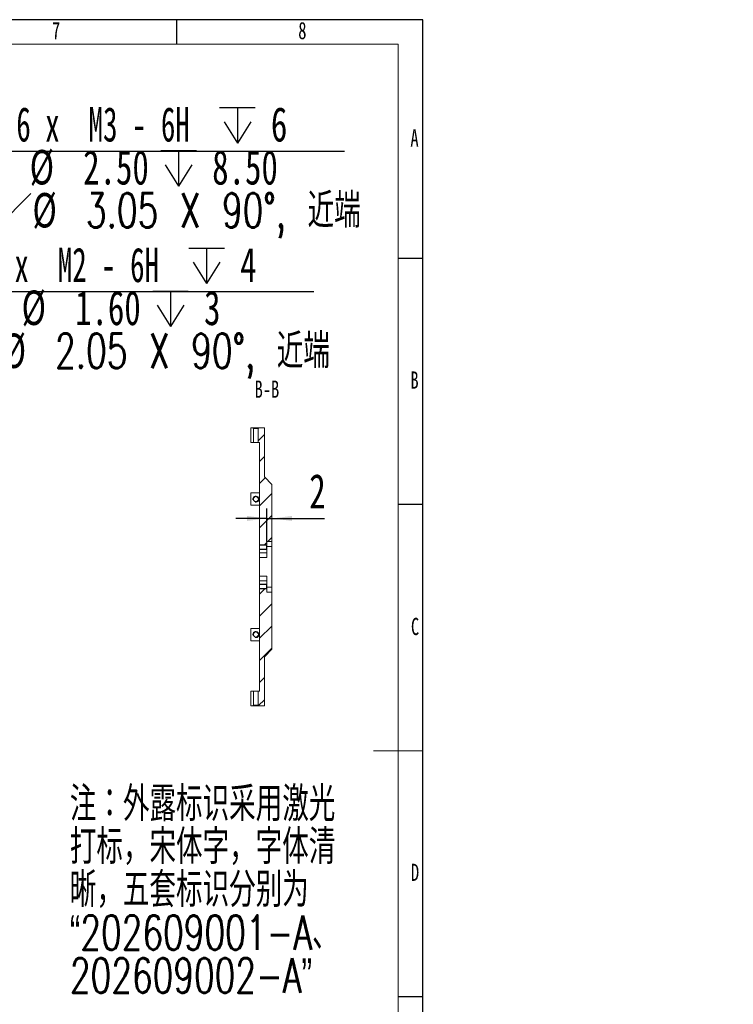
# Model space of a CAD drawing. Header units: millimetres. Extents: x -8 to 916, y -4 to 297.
# Tile 12 of 13: x 338 to 483, y 97 to 297. Entities that reach past the tile are written whole.
import ezdxf

# ---------------------------------------------------------------- set-up
doc = ezdxf.new("R2010")
doc.units = ezdxf.units.MM
for name, color, linetype in [('10', 7, 'Continuous'), ('5', 7, 'Continuous'), ('9', 7, 'Continuous')]:
    doc.layers.add(name, color=color, linetype=linetype)
doc.styles.add('SLDTEXTSTYLE0', font='TXT', dxfattribs={"width": 0.7, "bigfont": 'bigfont'})
doc.styles.add('SLDTEXTSTYLE1', font='TXT', dxfattribs={"width": 0.7})
doc.styles.add('SLDTEXTSTYLE6', font='TXT', dxfattribs={"width": 0.616667})
doc.dimstyles.new('SLDDIMSTYLE3', dxfattribs={"dimtxt": 7, "dimasz": 4.08, "dimexe": 0, "dimexo": 0.0625, "dimgap": 1.75, "dimtad": 2, "dimlfac": 2, "dimrnd": 1e-09, "dimzin": 12, "dimdsep": 46, "dimtxsty": 'SLDTEXTSTYLE1', "dimsah": 1, "dimcen": 0.09, "dimadec": 0, "dimazin": 3, "dimtfac": 1, "dimtmove": 0, "dimatfit": 0, "dimfxl": 0, "dimfrac": 2, "dimtolj": 1, "dimtzin": 12, "dimarcsym": 0})
doc.dimstyles.new('SLDDIMSTYLE5', dxfattribs={"dimtxt": 7, "dimasz": 4.08, "dimexe": 0, "dimexo": 0.0625, "dimgap": 1.75, "dimtad": 0, "dimtih": 1, "dimtoh": 1, "dimdec": 6, "dimlfac": 2, "dimrnd": 1e-09, "dimzin": 12, "dimdsep": 46, "dimtxsty": 'SLDTEXTSTYLE1', "dimblk1": 'NONE', "dimsah": 1, "dimcen": 0, "dimadec": 0, "dimazin": 3, "dimtfac": 1, "dimtmove": 0, "dimatfit": 3, "dimldrblk": 'NONE', "dimfxl": 0, "dimfrac": 2, "dimtolj": 1, "dimtzin": 12, "dimarcsym": 0})

# ---------------------------------------------------------------- blocks, each defined once
blk = doc.blocks.new('SW_NOTE_0')
at = {"layer": '10', "color": 0, "char_height": 7, "attachment_point": 1, "style": 'SLDTEXTSTYLE0'}
for s, insert in [('\\M+1928D\\M+18146\\M+18A4F\\M+19849标识\\M+18DD1\\M+19770\\M+18C83\\M+18CF5', (0, 9.02)), ('\\M+191C5标\\M+18143\\M+19176\\M+191CC\\M+18E9A\\M+18143\\M+18E9A\\M+191CC\\M+190B4', (0, 0.31)), ('\\M+19DF0\\M+18143\\M+18CDC\\M+19385标识\\M+195AA别为', (0, -8.4)), ('\\M+18167202609001-A\\M+18141', (0, -17.11)), ('202609002-A\\M+18168', (0, -25.82))]:
    blk.add_mtext(s, dxfattribs=dict(at, insert=insert))
blk = doc.blocks.new('SW_SYMBOL_HOLE_DEPTH')
at = {"layer": '10', "color": 0}
for p, q in [((0, 875), (800, 875)), ((400, 875), (400, 75)), ((100, 555), (400, 75)), ((700, 555), (400, 75))]:
    blk.add_line(p, q, dxfattribs=at)
blk = doc.blocks.new('SW_SYMBOL_HOLE_SINK')
at = {"layer": '10', "color": 0}
for p, q in [((0, 875), (800, 75)), ((800, 75), (1600, 875))]:
    blk.add_line(p, q, dxfattribs=at)
blk = doc.blocks.new('_D_11')
at = {"layer": '10'}
for p, q in [((282.68, 198.01), (324.42, 270.31)), ((324.42, 270.31), (404.12, 270.31)), ((281.92, 196.69), (282.68, 198.01))]:
    blk.add_line(p, q, dxfattribs=at)
blk.add_solid([(282.68, 198.01), (285.16, 201.29), (284.28, 201.8)], dxfattribs=at)
at = {"layer": '10', "xscale": 0.009023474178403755, "yscale": 0.009023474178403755, "zscale": 0.009023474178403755}
for name, p in [('SW_SYMBOL_HOLE_DEPTH', (378.74, 271.27)), ('SW_SYMBOL_HOLE_DEPTH', (366.82, 262.53)), ('SW_SYMBOL_HOLE_SINK', (326.01, 253.79))]:
    blk.add_blockref(name, p, dxfattribs=at)
at = {"layer": '10', "char_height": 7, "attachment_point": 1}
for s, insert, style in [('6 x  M3 - 6H', (337.46, 279.25), 'SLDTEXTSTYLE6'), ('6', (389.16, 279.25), 'SLDTEXTSTYLE1'), ('%%c', (340.18, 270.54), 'SLDTEXTSTYLE1'), ('2.50', (351.04, 270.51), 'SLDTEXTSTYLE1'), ('8.50', (377.24, 270.51), 'SLDTEXTSTYLE1'), ('%%c', (340.74, 261.8), 'SLDTEXTSTYLE1'), ('3.05 X 90\\M+1818B, \\M+18BDF\\M+1925B', (351.59, 261.77), 'SLDTEXTSTYLE0')]:
    blk.add_mtext(s, dxfattribs=dict(at, insert=insert, style=style))
blk = doc.blocks.new('_NONE')
blk = doc.blocks.new('_D_12')
at = {"layer": '10'}
for p, q in [((283.84, 182.3), (318.18, 241.76)), ((318.18, 241.76), (397.87, 241.76)), ((283.33, 181.41), (283.84, 182.3))]:
    blk.add_line(p, q, dxfattribs=at)
blk.add_solid([(283.84, 182.3), (286.32, 185.58), (285.44, 186.08)], dxfattribs=at)
at = {"layer": '10', "xscale": 0.009023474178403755, "yscale": 0.009023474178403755, "zscale": 0.009023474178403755}
for name, p in [('SW_SYMBOL_HOLE_DEPTH', (372.5, 242.72)), ('SW_SYMBOL_HOLE_DEPTH', (365.17, 233.98)), ('SW_SYMBOL_HOLE_SINK', (319.76, 225.24))]:
    blk.add_blockref(name, p, dxfattribs=at)
at = {"layer": '10', "char_height": 7, "attachment_point": 1}
for s, insert, style in [('2 x  M2 - 6H', (331.21, 250.7), 'SLDTEXTSTYLE6'), ('4', (382.92, 250.7), 'SLDTEXTSTYLE1'), ('%%c', (338.54, 241.99), 'SLDTEXTSTYLE1'), ('1.60', (349.4, 241.96), 'SLDTEXTSTYLE1'), ('3', (375.59, 241.96), 'SLDTEXTSTYLE1'), ('%%c', (334.49, 233.25), 'SLDTEXTSTYLE1'), ('2.05 X 90\\M+1818B, \\M+18BDF\\M+1925B', (345.34, 233.22), 'SLDTEXTSTYLE0')]:
    blk.add_mtext(s, dxfattribs=dict(at, insert=insert, style=style))
blk = doc.blocks.new('_D_32')
at = {"layer": '10'}
for p, q in [((388.36, 190.98), (388.36, 197.68)), ((388.36, 195.68), (382.01, 195.68)), ((388.36, 195.68), (389.36, 195.68)), ((389.36, 195.68), (400.02, 195.68))]:
    blk.add_line(p, q, dxfattribs=at)
for points in [[(388.36, 195.68), (384.28, 196.19), (384.28, 195.18)], [(389.36, 195.68), (393.44, 195.18), (393.44, 196.19)]]:
    blk.add_solid(points, dxfattribs=at)
at = {"layer": '10', "insert": (396.95, 204.71), "char_height": 7, "attachment_point": 1, "style": 'SLDTEXTSTYLE1'}
blk.add_mtext('2', dxfattribs=at)

msp = doc.modelspace()

# ---------------------------------------------------------------- hatches: boundary and pattern name
at = {"linetype": 'Continuous', "lineweight": 0}
h = msp.add_hatch(dxfattribs=at)
h.set_pattern_fill('ANSI31', angle=3e-322, style=0)
edge = h.paths.add_edge_path(flags=0)
edge.add_line((385.10889983, 214.10380411), (385.10889983, 211.10380411))
edge.add_line((385.10889983, 211.10380411), (385.63703518, 211.10380411))
edge.add_line((385.63703518, 211.10380411), (385.63703518, 213.97880411))
edge.add_spline(control_points=[(385.63703518, 213.97880411), (385.59219617, 214.02008791), (385.5477842, 214.06183621), (385.50358483, 214.10380411)], knot_values=[0.0048653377, 0.0048653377, 0.0048653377, 0.0048653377, 0.0052320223, 0.0052320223, 0.0052320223, 0.0052320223], weights=[1, 1, 1, 1], degree=3, periodic=0)
edge.add_line((385.50358483, 214.10380411), (385.10889983, 214.10380411))
h = msp.add_hatch(dxfattribs=at)
h.set_pattern_fill('ANSI31', angle=3e-322, style=0)
edge = h.paths.add_edge_path(flags=0)
edge.add_line((389.35889983, 190.97880411), (389.35889983, 202.60380411))
edge.add_line((389.35889983, 202.60380411), (387.85889983, 204.10380411))
edge.add_line((387.85889983, 204.10380411), (387.85889983, 207.46938326))
edge.add_line((387.85889983, 207.46938326), (387.85889983, 207.68046331))
edge.add_line((387.85889983, 207.68046331), (387.85889983, 209.11946942))
edge.add_line((387.85889983, 209.11946942), (387.85889983, 209.32216385))
edge.add_line((387.85889983, 209.32216385), (387.85889983, 214.10380411))
edge.add_line((387.85889983, 214.10380411), (386.71421483, 214.10380411))
edge.add_spline(control_points=[(386.71421483, 214.10380411), (386.67001547, 214.06183621), (386.6256035, 214.02008791), (386.58076449, 213.97880411)], knot_values=[0.0021998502, 0.0021998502, 0.0021998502, 0.0021998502, 0.002565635, 0.002565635, 0.002565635, 0.002565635], weights=[1, 1, 1, 1], degree=3, periodic=0)
edge.add_line((386.58076449, 213.97880411), (386.58076449, 211.10380411))
edge.add_line((386.58076449, 211.10380411), (386.85889983, 211.10380411))
edge.add_line((386.85889983, 211.10380411), (386.85889983, 190.25380411))
edge.add_line((386.85889983, 190.25380411), (388.24639983, 190.25380411))
edge.add_line((388.24639983, 190.25380411), (388.35889983, 190.36630411))
edge.add_line((388.35889983, 190.36630411), (388.35889983, 190.97880411))
edge.add_line((388.35889983, 190.97880411), (389.35889983, 190.97880411))
h = msp.add_hatch(dxfattribs=at)
h.set_pattern_fill('ANSI31', angle=3e-322, style=0)
h.paths.add_polyline_path([(386.85889983, 188.72880411), (388.35889983, 188.72880411), (388.35889983, 189.34130411), (388.24639983, 189.45380411), (386.85889983, 189.45380411)], flags=0)
h = msp.add_hatch(dxfattribs=at)
h.set_pattern_fill('ANSI31', angle=3e-322, style=0)
h.paths.add_polyline_path([(388.35889983, 182.97880411), (386.85889983, 182.97880411), (386.85889983, 182.25380411), (388.24639983, 182.25380411), (388.35889983, 182.36630411)], flags=0)
h = msp.add_hatch(dxfattribs=at)
h.set_pattern_fill('ANSI31', angle=3e-322, style=0)
edge = h.paths.add_edge_path(flags=0)
edge.add_line((387.85889983, 167.60380411), (389.35889983, 169.10380411))
edge.add_line((389.35889983, 169.10380411), (389.35889983, 180.72880411))
edge.add_line((389.35889983, 180.72880411), (388.35889983, 180.72880411))
edge.add_line((388.35889983, 180.72880411), (388.35889983, 181.34130411))
edge.add_line((388.35889983, 181.34130411), (388.24639983, 181.45380411))
edge.add_line((388.24639983, 181.45380411), (386.85889983, 181.45380411))
edge.add_line((386.85889983, 181.45380411), (386.85889983, 160.60380411))
edge.add_line((386.85889983, 160.60380411), (386.58076449, 160.60380411))
edge.add_line((386.58076449, 160.60380411), (386.58076449, 157.72880411))
edge.add_spline(control_points=[(386.58076449, 157.72880411), (386.6256035, 157.68752032), (386.67001547, 157.64577202), (386.71421483, 157.60380411)], knot_values=[0.0048653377, 0.0048653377, 0.0048653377, 0.0048653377, 0.0052320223, 0.0052320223, 0.0052320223, 0.0052320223], weights=[1, 1, 1, 1], degree=3, periodic=0)
edge.add_line((386.71421483, 157.60380411), (387.85889983, 157.60380411))
edge.add_line((387.85889983, 157.60380411), (387.85889983, 167.60380411))
h = msp.add_hatch(dxfattribs=at)
h.set_pattern_fill('ANSI31', angle=3e-322, style=0)
edge = h.paths.add_edge_path(flags=0)
edge.add_line((385.10889983, 160.60380411), (385.10889983, 157.60380411))
edge.add_line((385.10889983, 157.60380411), (385.50358483, 157.60380411))
edge.add_spline(control_points=[(385.50358483, 157.60380411), (385.5477842, 157.64577202), (385.59219617, 157.68752032), (385.63703518, 157.72880411)], knot_values=[0.0021998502, 0.0021998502, 0.0021998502, 0.0021998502, 0.002565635, 0.002565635, 0.002565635, 0.002565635], weights=[1, 1, 1, 1], degree=3, periodic=0)
edge.add_line((385.63703518, 157.72880411), (385.63703518, 160.60380411))
edge.add_line((385.63703518, 160.60380411), (385.10889983, 160.60380411))

# ---------------------------------------------------------------- linework, layer by layer
at = {"color": 7, "linetype": 'Continuous', "lineweight": 15}
for p, q in [((385.10889978, 211.1038038), (385.10889978, 214.10380429)), ((385.10889978, 214.10380429), (385.50358486, 214.10380429)), ((386.71421484, 214.10380429), (385.50358486, 214.10380429)), ((386.71421484, 214.10380429), (387.85889988, 214.10380429)), ((387.85889988, 209.32216323), (387.85889988, 214.10380429)), ((385.63703523, 213.97880404), (385.63703523, 211.1038038)), ((386.58079219, 213.97880404), (385.63703523, 213.97880404)), ((386.58076448, 211.1038038), (386.58076448, 213.97880404)), ((385.63703523, 211.1038038), (385.10889978, 211.1038038)), ((386.58076448, 211.1038038), (385.63703523, 211.1038038)), ((386.85889983, 211.1038038), (386.58076448, 211.1038038)), ((386.85889983, 190.25380412), (386.85889983, 211.1038038)), ((387.85889988, 209.11947018), (387.85889988, 209.32216323)), ((387.85889988, 207.68046318), (387.85889988, 209.11947018)), ((387.85889988, 207.46938264), (387.85889988, 207.68046318)), ((387.85889988, 204.10380451), (387.85889988, 207.46938264)), ((389.35889978, 202.60380427), (387.85889988, 204.10380451)), ((389.35889978, 190.97880411), (389.35889978, 202.60380427)), ((385.10889978, 200.85380445), (386.85889983, 200.85380445)), ((385.10889978, 198.35380404), (385.10889978, 200.85380445)), ((385.10889978, 198.35380404), (386.85889983, 198.35380404)), ((386.85889983, 190.25380412), (386.85889983, 189.45380414)), ((388.24639981, 190.25380412), (386.85889983, 190.25380412)), ((388.35889985, 190.3663041), (388.24639981, 190.25380412)), ((388.24639981, 189.45380414), (388.24639981, 190.25380412)), ((389.35889978, 190.97880411), (388.35889985, 190.97880411)), ((388.35889985, 190.3663041), (388.35889985, 190.97880411)), ((388.35889985, 189.3413041), (388.35889985, 190.3663041)), ((389.35889978, 190.97880411), (389.35889978, 189.97880406)), ((386.85889983, 188.72880409), (386.85889983, 189.45380414)), ((386.85889983, 189.45380414), (388.24639981, 189.45380414)), ((388.35889985, 188.72880409), (386.85889983, 188.72880409)), ((386.85889983, 187.72880416), (386.85889983, 188.72880409)), ((388.24639981, 189.45380414), (388.35889985, 189.3413041)), ((389.35889978, 189.97880406), (388.35889985, 189.97880406)), ((388.35889985, 188.72880409), (388.35889985, 189.3413041)), ((388.35889985, 188.72880409), (388.35889985, 187.72880416)), ((389.35889978, 181.72880387), (389.35889978, 189.97880406)), ((388.35889985, 187.72880416), (386.85889983, 187.72880416)), ((386.85889983, 187.72880416), (386.85889983, 183.97880424)), ((386.85889983, 183.97880424), (388.35889985, 183.97880424)), ((386.85889983, 182.97880454), (386.85889983, 183.97880424)), ((386.85889983, 182.97880454), (388.35889985, 182.97880454)), ((386.85889983, 182.25380438), (386.85889983, 182.97880454)), ((386.85889983, 182.25380438), (386.85889983, 181.45380388)), ((388.24639981, 182.25380438), (386.85889983, 182.25380438)), ((388.35889985, 182.36630442), (388.24639981, 182.25380438)), ((388.24639981, 181.45380388), (388.24639981, 182.25380438)), ((388.35889985, 183.97880424), (388.35889985, 182.97880454)), ((388.35889985, 182.36630442), (388.35889985, 182.97880454)), ((388.35889985, 181.34130383), (388.35889985, 182.36630442)), ((386.85889983, 181.45380388), (388.24639981, 181.45380388)), ((386.85889983, 160.6038039), (386.85889983, 181.45380388)), ((388.24639981, 181.45380388), (388.35889985, 181.34130383)), ((388.35889985, 181.72880387), (389.35889978, 181.72880387)), ((388.35889985, 180.72880371), (388.35889985, 181.34130383)), ((388.35889985, 180.72880371), (389.35889978, 180.72880371)), ((389.35889978, 181.72880387), (389.35889978, 180.72880371)), ((389.35889978, 169.10380437), (389.35889978, 180.72880371)), ((385.10889978, 170.85380419), (385.10889978, 173.35380367)), ((385.10889978, 173.35380367), (386.85889983, 173.35380367)), ((385.10889978, 170.85380419), (386.85889983, 170.85380419)), ((387.85889988, 167.60380319), (389.35889978, 169.10380437)), ((387.85889988, 157.60380527), (387.85889988, 167.60380319)), ((385.10889978, 160.6038039), (385.63703523, 160.6038039)), ((385.10889978, 157.60380527), (385.10889978, 160.6038039)), ((385.63703523, 160.6038039), (385.63703523, 157.72880367)), ((385.63703523, 160.6038039), (386.58076448, 160.6038039)), ((386.58076448, 157.72880367), (386.58076448, 160.6038039)), ((386.58076448, 160.6038039), (386.85889983, 160.6038039)), ((385.50358486, 157.60380527), (385.10889978, 157.60380527)), ((385.50358486, 157.60380527), (386.71421484, 157.60380527)), ((385.63703523, 157.72880367), (386.58076448, 157.72880367)), ((387.85889988, 157.60380527), (386.71421484, 157.60380527))]:
    msp.add_line(p, q, dxfattribs=at)
at = {"color": 7, "linetype": 'Continuous', "lineweight": 0}
for p, q in [((388.34639983, 190.35380411), (386.85889983, 190.35380411)), ((388.34639983, 189.35380411), (386.85889983, 189.35380411)), ((388.34639983, 182.35380411), (386.85889983, 182.35380411)), ((388.34639983, 181.35380411), (386.85889983, 181.35380411))]:
    msp.add_line(p, q, dxfattribs=at)
at = {"color": 7, "linetype": 'Continuous', "lineweight": 15}
for centre in [(386.10889983, 199.60380411), (386.10889983, 172.10380411)]:
    msp.add_circle(centre, 0.5125, dxfattribs=at)
at = {"color": 7, "linetype": 'Continuous', "lineweight": 0}
for centre in [(386.10889983, 199.60380411), (386.10889983, 172.10380411)]:
    msp.add_arc(centre, 0.625, 255, 195, dxfattribs=at)
at = {"color": 7, "linetype": 'Continuous', "lineweight": 15}
for points in [[(385.50358483, 214.10380411), (385.54778456, 214.06183587), (385.59219368, 214.0200902), (385.63703518, 213.97880411)], [(386.58076449, 213.97880411), (386.62559008, 214.02007555), (386.67000268, 214.06182406), (386.71421483, 214.10380411)], [(385.63703518, 157.72880411), (385.59220959, 157.68753268), (385.54779699, 157.64578417), (385.50358483, 157.60380411)], [(386.71421483, 157.60380411), (386.67001511, 157.64577236), (386.62560599, 157.68751803), (386.58076449, 157.72880411)]]:
    msp.add_open_spline(points, degree=3, dxfattribs=at)
at = {"layer": '5'}
for p, q in [((370, 297), (370, 292)), ((420, 248.5), (415, 248.5)), ((420, 198.5), (415, 198.5)), ((420, 98.5), (415, 98.5))]:
    msp.add_line(p, q, dxfattribs=at)
at = {"layer": '5', "color": 7, "lineweight": 15}
for p, q in [((415, 292), (25, 292)), ((415, 3.8961968), (415, 292))]:
    msp.add_line(p, q, dxfattribs=at)
at = {"layer": '5', "lineweight": 15}
msp.add_line((420, 148.5), (410, 148.5), dxfattribs=at)
at = {"layer": '9', "color": 7}
for p, q in [((420, 297), (0, 297)), ((420, 148.5), (420, 297)), ((420, 0), (420, 148.5))]:
    msp.add_line(p, q, dxfattribs=at)

# ---------------------------------------------------------------- block references
at = {"layer": '10'}
msp.add_blockref('SW_NOTE_0', (348.34025819, 132.16321716), dxfattribs=at)

# ---------------------------------------------------------------- texts
at = {"layer": '10', "char_height": 3.5, "attachment_point": 2, "style": 'SLDTEXTSTYLE1'}
for s, insert in [('7', (345.54687502, 296.54267083)), ('8', (395.54687502, 296.54267083)), ('A', (418.32031252, 274.73642786)), ('B', (418.32031252, 225.54267083)), ('B-B', (388.35574545, 223.69150612)), ('C', (418.42725694, 175.48642786)), ('D', (418.42968752, 125.54267083))]:
    msp.add_mtext(s, dxfattribs=dict(at, insert=insert))

# ---------------------------------------------------------------- dimensions: what is measured, and where the dimension line sits
at = {"layer": '10'}
for p1, p2, text, picture, middle in [((281.91565719, 196.69347571), (282.6782125, 198.01413252), '6 x  M3 - 6H {\\fGDT;x} 6\\P%%c 2.50 {\\fGDT;x} 8.50\\P{\\fGDT;w}%%c 3.05 X 90°, 近端', '_D_11', (365.06386697, 265.85797226)), ((283.3309543, 181.40997917), (283.84349958, 182.29762906), '2 x  M2 - 6H {\\fGDT;x} 4\\P%%c 1.60 {\\fGDT;x} 3\\P{\\fGDT;w}%%c 2.05 X 90°, 近端', '_D_12', (358.81926102, 237.30714602))]:
    dim = msp.add_diameter_dim_2p(p1=p1, p2=p2, text=text, dimstyle='SLDDIMSTYLE5', override={"dimpost": '<>'}, dxfattribs=at)
    dim.commit()
    dim.dimension.update_dxf_attribs({"geometry": picture, "text_midpoint": middle, "dimtype": 163})
dim = msp.add_linear_dim(base=(389.35889983, 195.68337246), p1=(388.35889983, 190.97880411), p2=(389.35889983, 202.60380411), dimstyle='SLDDIMSTYLE3', dxfattribs=at)
dim.commit()
dim.dimension.update_dxf_attribs({"geometry": '_D_32', "text_midpoint": (398.48225758, 195.68337246), "dimtype": 160})

doc.saveas('drawing.dxf')
